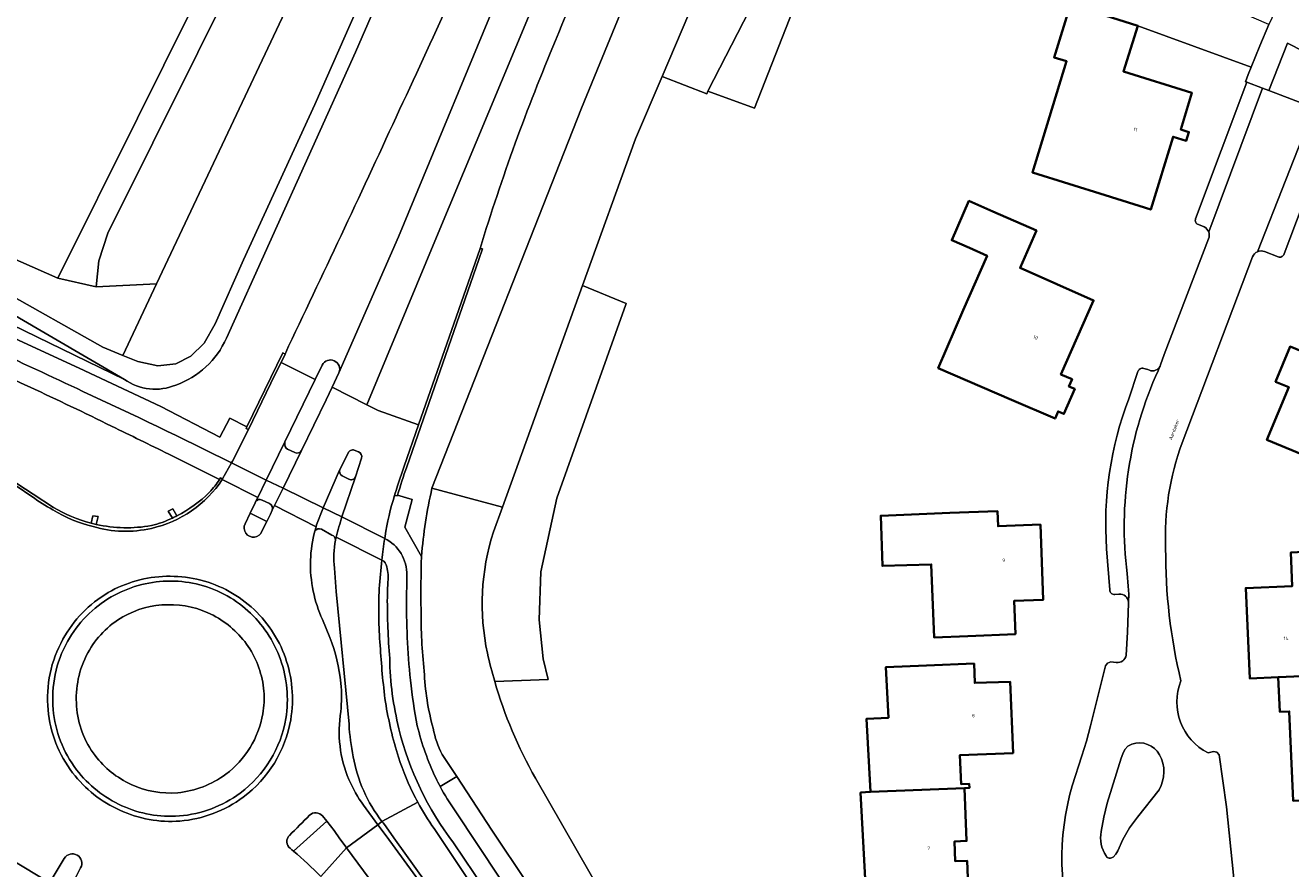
# Model space of a CAD drawing. Header units: metres. Extents: x 197700 to 204338, y 317132 to 325229.
# Tile 64 of 256: x 199107 to 199240, y 319549 to 319638. Entities that reach past the tile are written whole.
import ezdxf
from ezdxf.enums import TextEntityAlignment as Align

# ---------------------------------------------------------------- set-up
doc = ezdxf.new("R2010")
doc.units = ezdxf.units.M
for name, color, linetype, lineweight in [('B-WE-GR-BEPLANTING_CULTUUR_BODEMBEDEKKER-GV', 90, 'Continuous', 18), ('B-WE-GR-BEPLANTING_CULTUUR_BOSPLANTSOEN-GV', 90, 'Continuous', 18), ('B-WE-GR-BEPLANTING_CULTUUR_HEESTERS-GV', 90, 'Continuous', 18), ('B-WE-GR-BOUWLAND-GV', 80, 'Continuous', 13), ('B-WE-IE-TERREINAFSCHEIDING_KUNSTMATIG_HEKWERK-G', 20, 'IE-TERREINAFSCHEIDING-KUNSTMATIG', 18), ('B-WE-OG-BEBOUWING-GV', 7, 'Continuous', 35), ('B-WE-OG-BEBOUWING-T18', 10, 'Continuous', 18), ('B-WE-OG-TERREIN_CULTUURSCHEIDING-GV', 7, 'Continuous', 18), ('B-WE-OG-TERREIN_ERF-GV', 7, 'Continuous', 18), ('B-WE-OG-TOPOGRAFIE-T18', 10, 'Continuous', 18), ('B-WE-OG-WATER_GREPPEL-GV', 160, 'Continuous', 18), ('B-WE-VH-VERHARDING_ASFALT-GV', 252, 'Continuous', 18), ('B-WE-VH-VERHARDING_BETON-GV', 252, 'Continuous', 18), ('B-WE-VH-VERHARDING_BETONSTRAATSTEEN-GV', 252, 'Continuous', 18), ('B-WE-VH-VERHARDING_STRAATBAKSTEEN-GV', 252, 'Continuous', 18), ('B-WE-VH-VERHARDING_TEGEL-GV', 252, 'Continuous', 18)]:
    doc.layers.add(name, color=color, linetype=linetype, lineweight=lineweight)
doc.styles.add('NLCS-ISO-M200-T18', font='NLCS-ISO.ttf', dxfattribs={"height": 0.36})
doc.linetypes.add('IE-TERREINAFSCHEIDING-KUNSTMATIG', pattern='A,4,[82,NLCS.SHX,S=0.75,R=90,X=0,Y=0],4,-2', length=10)

msp = doc.modelspace()

# ---------------------------------------------------------------- linework, layer by layer
at = {"layer": 'B-WE-GR-BEPLANTING_CULTUUR_BODEMBEDEKKER-GV'}
msp.add_lwpolyline([(199260.819, 319623.771), (199254.749, 319627.835), (199252.976, 319628.928), (199251.173, 319629.968), (199239.532, 319635.907), (199237.548, 319630.945), (199242.318, 319629.149), (199244.189, 319628.444), (199244.433, 319628.192), (199244.453, 319627.842), (199244.233, 319627.258), (199248.803, 319624.844), (199249.133, 319625.397), (199273.125, 319613.857), (199275.12, 319613.091), (199281.408, 319610.678), (199298.992, 319603.782)], dxfattribs=at)
at = {"layer": 'B-WE-GR-BEPLANTING_CULTUUR_BOSPLANTSOEN-GV'}
for points in [[(199179.562, 319645.851), (199173.859, 319632.433), (199178.572, 319630.601), (199178.674, 319630.865), (199187.427, 319647.918), (199189.316, 319652.815), (199197.338, 319673.613), (199203.614, 319691.384), (199205.668, 319697.839), (199207.924, 319705.937), (199209.173, 319710.65), (199210.191, 319714.492), (199205.059, 319719.724)], [(199156.294, 319568.942), (199161.926, 319569.151), (199161.39, 319571.296), (199160.969, 319575.403), (199161.128, 319580.444), (199162.83, 319588.163), (199170.06, 319608.487), (199170.102, 319608.597), (199165.513, 319610.489), (199157.104, 319587.209)], [(199157.104, 319587.209), (199156.158, 319584.625)]]:
    msp.add_lwpolyline(points, dxfattribs=at)
msp.add_lwpolyline([(199189.316, 319652.815), (199187.427, 319647.918), (199178.674, 319630.865), (199183.557, 319629.099), (199192.317, 319651.408)], close=True, dxfattribs=at)
for points in [[(199156.158, 319584.625, 0.1321327), (199155.541, 319571.888)], [(199155.541, 319571.888, 0.0158042), (199156.294, 319568.942)]]:
    msp.add_lwpolyline(points, format="xyb", dxfattribs=at)
at = {"layer": 'B-WE-GR-BEPLANTING_CULTUUR_HEESTERS-GV'}
msp.add_lwpolyline([(199223.802, 319637.722), (199235.699, 319633.394), (199236.61, 319635.635), (199237.561, 319637.861), (199220.882, 319645.123), (199219.015, 319639.241), (199219.036, 319639.234)], close=True, dxfattribs=at)
for points in [[(199223.176, 319562.349), (199222.746, 319562.159), (199222.438, 319561.804), (199222.226, 319561.35), (199222.069, 319560.876), (199220.585, 319556.162), (199220.226, 319554.684), (199219.977, 319553.185)], [(199221.217, 319550.504), (199221.494, 319550.798), (199221.695, 319551.149), (199222.245, 319552.359), (199222.927, 319553.572), (199223.764, 319554.687), (199226.035, 319557.569)]]:
    msp.add_lwpolyline(points, dxfattribs=at)
for points in [[(199226.091, 319561.246, 0.3653536), (199223.176, 319562.349)], [(199226.035, 319557.569, 0.263803), (199226.091, 319561.246)], [(199219.977, 319553.185, 0.2021625), (199220.468, 319550.626)], [(199220.468, 319550.626, 0.4460546), (199221.217, 319550.504)]]:
    msp.add_lwpolyline(points, format="xyb", dxfattribs=at)
at = {"layer": 'B-WE-GR-BOUWLAND-GV'}
msp.add_lwpolyline([(199101.451, 319615.214), (199110.447, 319611.245), (199118.782, 319628.046), (199127.116, 319644.847), (199128.505, 319644.648), (199129.857, 319644.455), (199129.894, 319644.45), (199145.174, 319675.737), (199160.454, 319707.024), (199167.994, 319725.942)], dxfattribs=at)
at = {"layer": 'B-WE-IE-TERREINAFSCHEIDING_KUNSTMATIG_HEKWERK-G'}
for points in [[(199192.317, 319651.408), (199183.557, 319629.099), (199178.674, 319630.865)], [(199235.699, 319633.394), (199223.802, 319637.722)], [(199178.572, 319630.601), (199178.674, 319630.865)], [(199161.926, 319569.151), (199161.39, 319571.296), (199160.969, 319575.403), (199161.128, 319580.444), (199162.83, 319588.163), (199170.06, 319608.487), (199170.102, 319608.597)]]:
    msp.add_lwpolyline(points, dxfattribs=at)
at = {"layer": 'B-WE-OG-BEBOUWING-GV'}
for points in [[(199220.396, 319619.956), (199225.168, 319618.462), (199227.51, 319626.091), (199228.887, 319625.671), (199229.168, 319626.595), (199228.307, 319626.87), (199229.478, 319630.697), (199222.288, 319632.948), (199223.802, 319637.722), (199219.036, 319639.234), (199219.015, 319639.241), (199216.724, 319639.968), (199215.024, 319634.429), (199216.328, 319634.029), (199212.746, 319622.351)], [(199202.832, 319601.824), (199210.534, 319598.496), (199215.115, 319596.517), (199215.44, 319597.27), (199216.046, 319597.008), (199217.182, 319599.638), (199216.576, 319599.9), (199216.901, 319600.653), (199215.736, 319601.156), (199219.161, 319608.928), (199211.445, 319612.325), (199213.17, 319616.242), (199208.594, 319618.257), (199206.077, 319619.365), (199204.276, 319615.231), (199206.133, 319614.422), (199207.99, 319613.604), (199205.485, 319607.914)], [(199251.793, 319601.712), (199247.745, 319603.382), (199246.833, 319601.173), (199239.789, 319604.078), (199238.269, 319600.393), (199239.646, 319599.825), (199237.365, 319594.281), (199241.988, 319592.374), (199247.547, 319590.081), (199252.293, 319601.506)], [(199205.963, 319573.702), (199210.959, 319573.9), (199210.821, 319577.387), (199213.888, 319577.509), (199213.576, 319585.393), (199209.139, 319585.217), (199209.076, 319586.816), (199204.08, 319586.618), (199196.822, 319586.33), (199196.989, 319581.056), (199202.125, 319581.218), (199202.428, 319573.562)], [(199244.857, 319582.697), (199239.861, 319582.463), (199240.025, 319578.949), (199235.134, 319578.731), (199235.554, 319569.249), (199238.53, 319569.38), (199245.987, 319569.712), (199245.522, 319578.515), (199247.337, 319578.611), (199247.116, 319582.803)], [(199201.621, 319570.602), (199197.338, 319570.427), (199197.622, 319565.131), (199195.32, 319565.007), (199195.732, 319557.332), (199205.63, 319557.737), (199206.123, 319557.763), (199206.1, 319558.203), (199205.26, 319558.159), (199205.106, 319561.192), (199210.711, 319561.421), (199210.405, 319568.909), (199206.694, 319568.778), (199206.612, 319570.806)], [(199238.53, 319569.38), (199238.705, 319565.746), (199239.697, 319565.791), (199240.1, 319556.418), (199243.816, 319556.578), (199250.483, 319556.883), (199249.795, 319569.913), (199245.987, 319569.712)], [(199195.732, 319557.332), (199194.712, 319557.278), (199195.406, 319544.362), (199195.972, 319544.386), (199199.358, 319544.513), (199206.105, 319544.715), (199205.908, 319550.105), (199204.648, 319550.059), (199204.572, 319552.149), (199205.832, 319552.195), (199205.63, 319557.737)]]:
    msp.add_lwpolyline(points, close=True, dxfattribs=at)
at = {"layer": 'B-WE-OG-TERREIN_CULTUURSCHEIDING-GV'}
for points in [[(199192.361, 319748.761), (199191.789, 319748.214), (199186.899, 319743.537), (199186.786, 319743.153), (199175.021, 319707.31), (199161.761, 319681.136), (199141.671, 319634.98), (199128.131, 319604.945)], [(199159.451, 319692.533), (199120.803, 319610.649), (199117.265, 319603.153), (199118.846, 319602.498), (199120.942, 319602.062), (199122.815, 319602.275), (199124.408, 319603.073), (199125.78, 319604.442), (199126.954, 319606.449), (199129.919, 319613.17), (199137.432, 319629.478), (199151.072, 319660.39), (199155.203, 319670.008), (199157.494, 319675.038), (199160.816, 319681.868), (199167.842, 319695.349), (199173.477, 319706.762), (199174.73, 319709.718), (199175.981, 319713.506), (199180.666, 319727.502), (199183.362, 319739.932), (199183.454, 319740.243)], [(199175.543, 319733.45), (199168.505, 319727.696), (199167.994, 319725.942), (199160.454, 319707.024), (199145.174, 319675.737), (199129.894, 319644.45), (199129.857, 319644.455), (199115.676, 319615.993), (199114.735, 319613.081), (199114.446, 319610.341), (199120.803, 319610.649)], [(199120.803, 319610.649), (199159.451, 319692.533)], [(199149.712, 319589.207), (199165.397, 319629.108), (199176.587, 319656.324), (199184.683, 319678.911)], [(199184.683, 319678.911), (199176.587, 319656.324), (199165.397, 319629.108), (199149.712, 319589.207), (199157.104, 319587.209), (199165.513, 319610.489), (199171.066, 319625.862), (199173.859, 319632.433), (199179.562, 319645.851)], [(199117.426, 319600.628), (199093.758, 319612.122), (199059.326, 319629.12), (199057.402, 319627.122), (199058.246, 319626.798), (199064.051, 319624.244), (199112.689, 319601.82), (199121.233, 319597.79), (199127.446, 319594.56), (199128.503, 319596.559), (199130.291, 319595.665), (199134.059, 319603.421), (199134.29, 319603.297), (199134.662, 319604.105)], [(199154.76, 319614.378), (199155.024, 319614.319), (199154.647, 319613.215), (199147.056, 319591.45)], [(199127.418, 319590.136), (199122.074, 319592.792)], [(199105.175, 319590.043), (199105.337, 319590.243), (199107.839, 319588.583), (199109.964, 319587.202)], [(199156.158, 319584.625), (199157.104, 319587.209), (199149.712, 319589.207)], [(199146.102, 319588.468), (199147.643, 319588.038), (199146.857, 319585.14), (199148.618, 319582.047)], [(199113.92, 319585.545), (199114.106, 319586.307), (199114.662, 319586.256), (199114.466, 319585.412)], [(199122.47, 319586.084), (199122.017, 319586.804), (199122.513, 319587.045), (199122.936, 319586.32)], [(199150.783, 319561.276), (199152.316, 319558.945), (199156.005, 319553.333), (199163.469, 319542.132), (199163.988, 319541.219), (199164.319, 319541.41), (199169.862, 319531.713), (199176.722, 319519.663), (199183.073, 319508.542)], [(199203.844, 319449.575), (199204.525, 319447.13), (199207.029, 319446.265), (199209.302, 319446.196), (199210.414, 319446.444), (199208.062, 319452.575), (199206.76, 319456.859), (199204.725, 319464.486), (199202.31, 319475.764), (199199.416, 319485.92), (199196.375, 319493.918), (199192.437, 319502.751), (199188.05, 319512.359), (199186.909, 319514.859), (199178.475, 319527.403), (199170.557, 319541.405), (199160.566, 319558.783)]]:
    msp.add_lwpolyline(points, dxfattribs=at)
for points in [[(199146.311, 319628.945, 0.0067937), (199157.397, 319653.425)], [(199168.287, 319649.441, 0.0075006), (199162.672, 319636.192)], [(199162.672, 319636.192, 0.0107135), (199158.444, 319625.412)], [(199134.662, 319604.105, 0.003358), (199146.311, 319628.945)], [(199158.444, 319625.412, 0.0114174), (199154.76, 319614.378)], [(199128.131, 319604.945, -0.2028683), (199122.824, 319600.033)], [(199116.083, 319595.719, 0.0141026), (199098.855, 319603.655)], [(199122.824, 319600.033, -0.2558714), (199117.426, 319600.628)], [(199122.074, 319592.792, 0.0015419), (199116.083, 319595.719)], [(199147.056, 319591.45, 0.0149669), (199146.102, 319588.468)], [(199126.355, 319588.785, 0.0402221), (199127.418, 319590.136)], [(199122.936, 319586.32, 0.0765602), (199126.355, 319588.785)], [(199149.712, 319589.207, 0.0369479), (199148.618, 319582.047)], [(199148.618, 319582.047, -0.0369479), (199149.712, 319589.207)], [(199109.964, 319587.202, 0.0692277), (199113.92, 319585.545)], [(199120.257, 319585.293, 0.0519506), (199122.47, 319586.084)], [(199114.466, 319585.412, 0.0989368), (199120.257, 319585.293)], [(199155.541, 319571.888, -0.1321327), (199156.158, 319584.625)], [(199148.618, 319582.047, 0.0139323), (199148.564, 319576.449)], [(199121.963, 319576.99, 0.1282421), (199117.261, 319575.711)], [(199126.74, 319575.879, 0.1244914), (199121.963, 319576.99)], [(199117.261, 319575.711, 0.1362613), (199113.581, 319571.942)], [(199130.416, 319572.603, 0.1257168), (199126.74, 319575.879)], [(199148.564, 319576.449, 0.0267759), (199148.892, 319570.023)], [(199113.581, 319571.942, 0.1447121), (199112.406, 319566.324)], [(199132.065, 319567.928, 0.1272142), (199130.416, 319572.603)], [(199156.294, 319568.942, -0.0158042), (199155.541, 319571.888)], [(199148.892, 319570.023, 0.0541631), (199149.829, 319564.019)], [(199160.566, 319558.783, -0.0579408), (199156.294, 319568.942)], [(199131.948, 319565.537, 0.0631456), (199132.065, 319567.928)], [(199112.406, 319566.324, 0.1453222), (199114.34, 319561.152)], [(199128.066, 319559.193, 0.1916708), (199131.948, 319565.537)], [(199149.829, 319564.019, 0.0704742), (199150.783, 319561.276)], [(199114.34, 319561.152, 0.1224829), (199118.133, 319558.135)], [(199118.133, 319558.135, 0.1311448), (199123.021, 319557.252)], [(199123.021, 319557.252, 0.1357418), (199128.066, 319559.193)]]:
    msp.add_lwpolyline(points, format="xyb", dxfattribs=at)
for points in [[(199114.446, 319610.341), (199114.735, 319613.081), (199115.676, 319615.993), (199129.857, 319644.455), (199128.505, 319644.648), (199127.116, 319644.847), (199118.782, 319628.046), (199110.447, 319611.245)], [(199120.803, 319610.649), (199114.446, 319610.341), (199110.447, 319611.245), (199101.451, 319615.214), (199085.188, 319623.751), (199068.925, 319632.288), (199064.075, 319634.051), (199062.75, 319632.675), (199063.01, 319632.522), (199068.589, 319629.77), (199082.872, 319621.946), (199094.971, 319615.158), (199104.473, 319610.02), (199115.155, 319604.026), (199117.265, 319603.153)], [(199063.01, 319632.522), (199062.75, 319632.675), (199059.326, 319629.12), (199093.758, 319612.122), (199117.426, 319600.628), (199102.002, 319609.597)]]:
    msp.add_lwpolyline(points, close=True, dxfattribs=at)
at = {"layer": 'B-WE-OG-TERREIN_ERF-GV'}
for points in [[(199192.317, 319651.408), (199183.557, 319629.099), (199178.674, 319630.865), (199178.572, 319630.601), (199173.859, 319632.433), (199171.066, 319625.862), (199165.513, 319610.489), (199170.102, 319608.597), (199170.06, 319608.487), (199162.83, 319588.163), (199161.128, 319580.444), (199160.969, 319575.403), (199161.39, 319571.296), (199161.926, 319569.151), (199156.294, 319568.942)], [(199229.874, 319617.474), (199235.26, 319631.808), (199235.104, 319631.868), (199235.399, 319632.631), (199235.699, 319633.394), (199223.802, 319637.722), (199222.288, 319632.948), (199229.478, 319630.697), (199228.307, 319626.87), (199229.168, 319626.595), (199228.887, 319625.671), (199227.51, 319626.091), (199225.168, 319618.462), (199220.396, 319619.956), (199212.746, 319622.351), (199216.328, 319634.029), (199215.024, 319634.429), (199216.724, 319639.968)], [(199274.239, 319610.796), (199275.12, 319613.091), (199273.125, 319613.857), (199249.133, 319625.397), (199248.803, 319624.844), (199244.233, 319627.258), (199239.162, 319613.813)], [(199230.781, 319616.634), (199230.163, 319616.871)], [(199226.067, 319601.903), (199226.136, 319602.023), (199226.186, 319602.154), (199226.581, 319603.238), (199231.238, 319615.393)], [(199238.549, 319613.492), (199237.118, 319614.043)], [(199235.856, 319613.496), (199228.451, 319593.978)], [(199222.854, 319598.586), (199223.81, 319601.445)], [(199224.426, 319601.772), (199224.864, 319601.669)], [(199220.861, 319578.549), (199220.527, 319582.858)], [(199221.829, 319578.103), (199221.379, 319578.062)], [(199240.1, 319556.418), (199239.697, 319565.791), (199238.705, 319565.746), (199238.53, 319569.38), (199235.554, 319569.249), (199235.134, 319578.731), (199240.025, 319578.949)], [(199222.598, 319571.678), (199222.725, 319574.12), (199222.839, 319577.14), (199222.839, 319577.201), (199222.836, 319577.262)], [(199195.406, 319544.362), (199194.712, 319557.278), (199195.732, 319557.332), (199195.32, 319565.007), (199197.622, 319565.131), (199197.338, 319570.427), (199201.621, 319570.602), (199206.612, 319570.806), (199206.694, 319568.778), (199210.405, 319568.909), (199210.711, 319561.421), (199205.106, 319561.192), (199205.26, 319558.159), (199206.1, 319558.203), (199206.123, 319557.763), (199205.63, 319557.737), (199205.832, 319552.195), (199204.572, 319552.149), (199204.648, 319550.059), (199205.908, 319550.105), (199206.105, 319544.715)], [(199216.927, 319557.975), (199217.945, 319561.111), (199218.41, 319562.683), (199218.839, 319564.266), (199220.427, 319570.56), (199220.616, 319570.868), (199220.959, 319570.984), (199221.546, 319570.92)], [(199231.184, 319561.437), (199231.737, 319561.576), (199232.104, 319561.51), (199232.332, 319561.216), (199233.12, 319555.781), (199233.861, 319548.598), (199234.273, 319541.39), (199234.6, 319532.496)], [(199160.566, 319558.783), (199170.557, 319541.405), (199178.475, 319527.403), (199186.909, 319514.859), (199188.05, 319512.359), (199194.255, 319512.722), (199195.077, 319511.245), (199204.292, 319490.112), (199212.631, 319462.553), (199217.184, 319447.508), (199231.284, 319452.525), (199235.578, 319454.053), (199248.193, 319458.542)]]:
    msp.add_lwpolyline(points, dxfattribs=at)
for points in [[(199210.534, 319598.496), (199202.832, 319601.824), (199205.485, 319607.914), (199207.99, 319613.604), (199206.133, 319614.422), (199204.276, 319615.231), (199206.077, 319619.365), (199208.594, 319618.257), (199213.17, 319616.242), (199211.445, 319612.325), (199219.161, 319608.928), (199215.736, 319601.156), (199216.901, 319600.653), (199216.576, 319599.9), (199217.182, 319599.638), (199216.046, 319597.008), (199215.44, 319597.27), (199215.115, 319596.517)], [(199241.988, 319592.374), (199237.365, 319594.281), (199239.646, 319599.825), (199238.269, 319600.393), (199239.789, 319604.078), (199246.833, 319601.173), (199247.745, 319603.382), (199251.793, 319601.712), (199252.293, 319601.506), (199247.547, 319590.081)], [(199204.08, 319586.618), (199209.076, 319586.816), (199209.139, 319585.217), (199213.576, 319585.393), (199213.888, 319577.509), (199210.821, 319577.387), (199210.959, 319573.9), (199205.963, 319573.702), (199202.428, 319573.562), (199202.125, 319581.218), (199196.989, 319581.056), (199196.822, 319586.33)]]:
    msp.add_lwpolyline(points, close=True, dxfattribs=at)
for points in [[(199230.163, 319616.871, -0.4340731), (199229.874, 319617.474)], [(199231.252, 319616.102, 0.1887727), (199230.781, 319616.634)], [(199231.238, 319615.393, 0.1889019), (199231.252, 319616.102)], [(199236.373, 319614.032, 0.2005121), (199235.856, 319613.496)], [(199237.118, 319614.043, 0.2001031), (199236.373, 319614.032)], [(199239.162, 319613.813, -0.4544023), (199238.549, 319613.492)], [(199223.81, 319601.445, -0.4336195), (199224.426, 319601.772)], [(199224.864, 319601.669, 0.4088685), (199226.067, 319601.903)], [(199220.527, 319582.858, -0.108403), (199222.854, 319598.586)], [(199228.451, 319593.978, 0.0990335), (199226.73, 319582.883)], [(199226.73, 319582.883, 0.0603689), (199228.33, 319568.999)], [(199221.379, 319578.062, -0.44879), (199220.861, 319578.549)], [(199222.836, 319577.262, 0.4123161), (199221.829, 319578.103)], [(199221.546, 319570.92, 0.3903469), (199222.598, 319571.678)], [(199156.294, 319568.942, 0.0579408), (199160.566, 319558.783)], [(199228.33, 319568.999, 0.3890352), (199231.184, 319561.437)], [(199217.369, 319541.508, -0.1580149), (199216.927, 319557.975)]]:
    msp.add_lwpolyline(points, format="xyb", dxfattribs=at)
at = {"layer": 'B-WE-OG-WATER_GREPPEL-GV'}
for points in [[(199128.131, 319604.945), (199141.671, 319634.98), (199161.761, 319681.136), (199175.021, 319707.31), (199186.786, 319743.153), (199186.899, 319743.537)], [(199180.666, 319727.502), (199175.981, 319713.506), (199174.73, 319709.718), (199173.477, 319706.762), (199167.842, 319695.349), (199160.816, 319681.868), (199157.494, 319675.038), (199155.203, 319670.008), (199151.072, 319660.39), (199137.432, 319629.478), (199129.919, 319613.17), (199126.954, 319606.449), (199125.78, 319604.442), (199124.408, 319603.073), (199122.815, 319602.275), (199120.942, 319602.062), (199118.846, 319602.498), (199117.265, 319603.153), (199115.155, 319604.026), (199104.473, 319610.02)], [(199102.002, 319609.597), (199117.426, 319600.628)]]:
    msp.add_lwpolyline(points, dxfattribs=at)
for points in [[(199122.824, 319600.033, 0.2028683), (199128.131, 319604.945)], [(199117.426, 319600.628, 0.2558714), (199122.824, 319600.033)]]:
    msp.add_lwpolyline(points, format="xyb", dxfattribs=at)
at = {"layer": 'B-WE-VH-VERHARDING_ASFALT-GV'}
for points in [[(199179.478, 319697.745), (199174.918, 319685.418), (199166.707, 319664.593), (199162.388, 319654.205), (199160.32, 319649.41), (199157.726, 319643.394), (199146.214, 319615.601), (199139.951, 319601.335), (199139.217, 319599.808), (199142.86, 319597.961), (199150.204, 319615.561), (199169.516, 319661.84), (199175.795, 319677.68), (199186.479, 319704.628)], [(199186.479, 319704.628), (199175.795, 319677.68), (199169.516, 319661.84), (199150.204, 319615.561), (199142.86, 319597.961), (199144.055, 319597.355), (199148.3, 319595.865), (199154.76, 319614.378)], [(199139.951, 319601.335), (199146.214, 319615.601), (199157.726, 319643.394), (199160.32, 319649.41), (199162.388, 319654.205), (199166.707, 319664.593), (199174.918, 319685.418), (199179.478, 319697.745)], [(199134.662, 319604.105), (199134.29, 319603.297), (199133.866, 319602.42), (199137.458, 319600.612), (199138.197, 319602.129)], [(199146.109, 319589.452), (199146.788, 319591.53), (199148.3, 319595.865), (199144.055, 319597.355), (199142.86, 319597.961), (199139.217, 319599.808), (199138.588, 319598.504), (199136.014, 319593.159), (199134.076, 319589.207), (199138.275, 319587.142), (199139.993, 319591.096), (199140.042, 319591.191), (199140.911, 319592.888)], [(199122.074, 319592.792), (199127.418, 319590.136), (199127.523, 319590.298), (199127.732, 319590.184)], [(199141.561, 319593.204), (199141.991, 319593.042)], [(199127.732, 319590.184), (199128.67, 319591.872)], [(199142.305, 319592.351), (199141.668, 319590.394), (199140.264, 319586.217), (199144.752, 319583.942), (199144.789, 319584.166)], [(199130.095, 319585.477), (199130.623, 319586.586), (199131.15, 319587.695), (199131.188, 319587.772), (199131.417, 319588.241), (199127.698, 319590.125)], [(199107.719, 319588.353), (199106.048, 319589.463), (199102.735, 319584.507), (199102.534, 319584.269), (199098.537, 319579.53)], [(199137.547, 319585.168), (199133.181, 319587.382), (199132.945, 319586.901), (199132.762, 319586.485), (199132.367, 319585.704), (199131.86, 319584.704)], [(199144.752, 319583.942), (199140.264, 319586.217)], [(199144.444, 319581.671), (199139.661, 319584.092), (199139.589, 319583.798), (199139.583, 319583.767)], [(199139.661, 319584.092), (199144.444, 319581.671)], [(199139.468, 319580.834), (199139.644, 319578.384), (199141.011, 319564.438)], [(199139.002, 319573.557), (199138.218, 319575.44)], [(199138.221, 319554.817), (199138.67, 319554.261), (199139.457, 319553.286), (199140.035, 319552.417), (199140.614, 319551.665), (199140.746, 319551.485), (199144.028, 319553.903), (199142.529, 319555.934)], [(199148.213, 319556.273), (199144.46, 319554.244), (199144.587, 319554.082), (199144.714, 319553.924), (199145.884, 319552.289), (199149.99, 319546.576), (199149.621, 319546.27), (199144.887, 319552.738), (199144.028, 319553.903), (199140.746, 319551.485), (199147.763, 319541.973)], [(199144.46, 319554.244), (199148.213, 319556.273), (199148.091, 319556.501), (199147.969, 319556.734)], [(199161.815, 319535.699), (199149.932, 319553.484)], [(199105.482, 319550.271), (199109.587, 319547.808), (199109.853, 319548.249), (199111.11, 319550.37)], [(199135.18, 319551.129), (199135.004, 319551.28), (199134.832, 319551.426)], [(199112.83, 319549.357), (199112.366, 319548.459), (199111.854, 319547.6), (199111.57, 319547.131), (199111.371, 319546.803), (199115.037, 319544.693), (199115.315, 319545.095)]]:
    msp.add_lwpolyline(points, dxfattribs=at)
for points in [[(199157.397, 319653.425, -0.0067937), (199146.311, 319628.945)], [(199162.672, 319636.192, -0.0075006), (199168.287, 319649.441)], [(199158.444, 319625.412, -0.0107135), (199162.672, 319636.192)], [(199146.311, 319628.945, -0.003358), (199134.662, 319604.105)], [(199154.76, 319614.378, -0.0114174), (199158.444, 319625.412)], [(199098.855, 319603.655, -0.0141026), (199116.083, 319595.719)], [(199113.075, 319599.376, 0.0020705), (199103.1, 319604.01)], [(199138.197, 319602.129, -0.972148), (199139.951, 319601.335)], [(199128.67, 319591.872, 0.0075721), (199113.075, 319599.376)], [(199116.083, 319595.719, -0.0015419), (199122.074, 319592.792)], [(199140.911, 319592.888, -0.4282845), (199141.561, 319593.204)], [(199141.991, 319593.042, -0.39462), (199142.305, 319592.351)], [(199127.698, 319590.125, -0.1918035), (199120.278, 319584.999)], [(199145.783, 319588.461, -0.0093813), (199146.109, 319589.452)], [(199109.901, 319586.948, -0.0325979), (199107.719, 319588.353)], [(199144.789, 319584.166, -0.0369114), (199145.783, 319588.461)], [(199114.148, 319585.186, -0.0777093), (199109.901, 319586.948)], [(199140.264, 319586.217, 0.0148605), (199139.661, 319584.092)], [(199120.278, 319584.999, -0.128385), (199114.148, 319585.186)], [(199131.86, 319584.704, -1.0506968), (199130.095, 319585.477)], [(199136.961, 319581.665, -0.0549772), (199137.417, 319584.707)], [(199137.417, 319584.707, -0.0097377), (199137.547, 319585.168)], [(199139.583, 319583.767, 0.0698273), (199139.468, 319580.834)], [(199144.444, 319581.671, -0.0129129), (199144.752, 319583.942)], [(199137.251, 319578.405, -0.0613553), (199136.961, 319581.665)], [(199144.178, 319578.677, -0.0131966), (199144.444, 319581.671)], [(199115.726, 319578.256, -0.1273202), (199121.835, 319579.966)], [(199121.835, 319579.966, -0.1242983), (199128.072, 319578.567)], [(199110.966, 319573.357, -0.1342794), (199115.726, 319578.256)], [(199128.072, 319578.567, -0.126788), (199132.865, 319574.322)], [(199138.218, 319575.44, -0.0551576), (199137.251, 319578.405)], [(199144.278, 319572.711, -0.0352008), (199144.178, 319578.677)], [(199132.865, 319574.322, -0.127454), (199135.017, 319568.25)], [(199109.408, 319565.94, -0.1512555), (199110.966, 319573.357)], [(199140.148, 319568.751, 0.0649941), (199139.002, 319573.557)], [(199144.828, 319566.77, -0.0191956), (199144.278, 319572.711)], [(199140.141, 319565.767, 0.0459113), (199140.148, 319568.751)], [(199135.017, 319568.25, -0.0636207), (199134.879, 319564.915)], [(199146.188, 319560.984, -0.0346043), (199144.828, 319566.77)], [(199111.992, 319559.341, -0.1406078), (199109.408, 319565.94)], [(199134.879, 319564.915, -0.1921481), (199129.895, 319556.792)], [(199140.994, 319558.647, -0.1434932), (199140.141, 319565.767)], [(199141.011, 319564.438, 0.0402408), (199141.444, 319561.038)], [(199141.444, 319561.038, 0.1205572), (199144.46, 319554.244)], [(199147.969, 319556.734, -0.0365583), (199146.188, 319560.984)], [(199116.952, 319555.413, -0.1230741), (199111.992, 319559.341)], [(199142.529, 319555.934, -0.0587708), (199140.994, 319558.647)], [(199129.895, 319556.792, -0.1407975), (199123.259, 319554.284)], [(199149.932, 319553.484, -0.0283749), (199148.213, 319556.273)], [(199123.259, 319554.284, -0.1282752), (199116.952, 319555.413)], [(199134.744, 319552.781, 0.0082602), (199136.859, 319554.905)], [(199136.859, 319554.905, -0.4226663), (199138.221, 319554.817)], [(199134.832, 319551.426, -0.4651431), (199134.744, 319552.781)], [(199111.11, 319550.37, -0.9749312), (199112.83, 319549.357)], [(199138.061, 319548.466, 0.0180805), (199135.18, 319551.129)]]:
    msp.add_lwpolyline(points, format="xyb", dxfattribs=at)
for points in [[(199134.272, 319594.078), (199137.458, 319600.612), (199133.866, 319602.42), (199133.268, 319601.188), (199130.447, 319595.363), (199128.762, 319592.037), (199128.67, 319591.872), (199132.302, 319590.05)], [(199131.417, 319588.241), (199132.302, 319590.05), (199128.67, 319591.872), (199127.732, 319590.184), (199127.698, 319590.125)], [(199134.076, 319589.207), (199133.181, 319587.382), (199137.547, 319585.168), (199137.607, 319585.363), (199138.24, 319587.062), (199138.275, 319587.142)], [(199108.55, 319546.092), (199109.587, 319547.808), (199105.482, 319550.271), (199105.467, 319550.223), (199104.999, 319549.182), (199104.639, 319548.391)]]:
    msp.add_lwpolyline(points, close=True, dxfattribs=at)
at = {"layer": 'B-WE-VH-VERHARDING_BETON-GV'}
for points in [[(199138.197, 319602.129), (199137.458, 319600.612), (199134.272, 319594.078)], [(199136.014, 319593.159), (199138.588, 319598.504), (199139.217, 319599.808), (199139.951, 319601.335)], [(199134.272, 319594.078), (199134.25, 319593.94)], [(199134.543, 319593.314), (199135.307, 319592.963)], [(199140.911, 319592.888), (199140.042, 319591.191)], [(199141.991, 319593.042), (199141.561, 319593.204)], [(199141.668, 319590.394), (199142.305, 319592.351)], [(199140.275, 319590.519), (199140.985, 319590.158)], [(199131.188, 319587.772), (199131.15, 319587.695), (199130.623, 319586.586)], [(199132.669, 319587.6), (199131.88, 319587.967)], [(199130.623, 319586.586), (199132.367, 319585.704), (199132.762, 319586.485), (199132.945, 319586.901)], [(199139.21, 319584.301), (199138.103, 319584.902)], [(199141.011, 319564.438), (199139.644, 319578.384), (199139.468, 319580.834)], [(199138.218, 319575.44), (199139.002, 319573.557)], [(199142.529, 319555.934), (199144.028, 319553.903), (199144.46, 319554.244)], [(199138.061, 319548.466), (199140.746, 319551.485), (199140.614, 319551.665), (199140.035, 319552.417), (199139.457, 319553.286), (199138.67, 319554.261), (199135.18, 319551.129)], [(199147.763, 319541.973), (199140.746, 319551.485), (199138.061, 319548.466)]]:
    msp.add_lwpolyline(points, dxfattribs=at)
for points in [[(199139.951, 319601.335, 0.972148), (199138.197, 319602.129)], [(199134.25, 319593.94, 0.3040931), (199134.543, 319593.314)], [(199135.307, 319592.963, 0.3917387), (199136.014, 319593.159)], [(199141.561, 319593.204, 0.4282845), (199140.911, 319592.888)], [(199142.305, 319592.351, 0.39462), (199141.991, 319593.042)], [(199140.042, 319591.191, 0.391743), (199140.275, 319590.519)], [(199140.985, 319590.158, 0.4730488), (199141.668, 319590.394)], [(199131.88, 319587.967, 0.4113431), (199131.188, 319587.772)], [(199132.945, 319586.901, 0.3992958), (199132.669, 319587.6)], [(199137.417, 319584.707, 0.0549772), (199136.961, 319581.665)], [(199138.103, 319584.902, 0.4008093), (199137.417, 319584.707)], [(199139.583, 319583.767, 0.3197251), (199139.21, 319584.301)], [(199139.468, 319580.834, -0.0698273), (199139.583, 319583.767)], [(199136.961, 319581.665, 0.0613553), (199137.251, 319578.405)], [(199121.835, 319579.966, 0.1273202), (199115.726, 319578.256)], [(199121.892, 319579.466, 0.124491), (199116.05, 319577.803)], [(199116.05, 319577.803, -0.124491), (199121.892, 319579.466)], [(199128.072, 319578.567, 0.1242983), (199121.835, 319579.966)], [(199127.871, 319578.104, 0.126471), (199121.892, 319579.466)], [(199121.892, 319579.466, -0.126471), (199127.871, 319578.104)], [(199115.726, 319578.256, 0.1342794), (199110.966, 319573.357)], [(199132.399, 319574.02, 0.1277245), (199127.871, 319578.104)], [(199127.871, 319578.104, -0.1277245), (199132.399, 319574.02)], [(199132.865, 319574.322, 0.126788), (199128.072, 319578.567)], [(199137.251, 319578.405, 0.0551576), (199138.218, 319575.44)], [(199116.05, 319577.803, 0.1358795), (199111.443, 319573.115)], [(199111.443, 319573.115, -0.1358795), (199116.05, 319577.803)], [(199117.261, 319575.711, -0.1282421), (199121.963, 319576.99)], [(199121.963, 319576.99, -0.1244914), (199126.74, 319575.879)], [(199113.581, 319571.942, -0.1362613), (199117.261, 319575.711)], [(199126.74, 319575.879, -0.1257168), (199130.416, 319572.603)], [(199135.017, 319568.25, 0.127454), (199132.865, 319574.322)], [(199110.966, 319573.357, 0.1512555), (199109.408, 319565.94)], [(199111.443, 319573.115, 0.1508438), (199109.945, 319565.995)], [(199109.945, 319565.995, -0.1508438), (199111.443, 319573.115)], [(199134.481, 319568.205, 0.1244935), (199132.399, 319574.02)], [(199132.399, 319574.02, -0.1244935), (199134.481, 319568.205)], [(199139.002, 319573.557, -0.0649941), (199140.148, 319568.751)], [(199112.406, 319566.324, -0.1447121), (199113.581, 319571.942)], [(199130.416, 319572.603, -0.1272142), (199132.065, 319567.928)], [(199140.148, 319568.751, -0.0459113), (199140.141, 319565.767)], [(199132.065, 319567.928, -0.0631456), (199131.948, 319565.537)], [(199134.384, 319565.054, 0.0600317), (199134.481, 319568.205)], [(199134.481, 319568.205, -0.0600317), (199134.384, 319565.054)], [(199134.879, 319564.915, 0.0636207), (199135.017, 319568.25)], [(199114.34, 319561.152, -0.1453222), (199112.406, 319566.324)], [(199109.408, 319565.94, 0.1406078), (199111.992, 319559.341)], [(199109.945, 319565.995, 0.1405017), (199112.403, 319559.673)], [(199112.403, 319559.673, -0.1405017), (199109.945, 319565.995)], [(199131.948, 319565.537, -0.1916708), (199128.066, 319559.193)], [(199129.584, 319557.224, 0.192238), (199134.384, 319565.054)], [(199134.384, 319565.054, -0.192238), (199129.584, 319557.224)], [(199129.895, 319556.792, 0.1921481), (199134.879, 319564.915)], [(199140.141, 319565.767, 0.1434932), (199140.994, 319558.647)], [(199141.444, 319561.038, -0.0402408), (199141.011, 319564.438)], [(199118.133, 319558.135, -0.1224829), (199114.34, 319561.152)], [(199144.46, 319554.244, -0.1205572), (199141.444, 319561.038)], [(199112.403, 319559.673, 0.124), (199117.171, 319555.891)], [(199117.171, 319555.891, -0.124), (199112.403, 319559.673)], [(199111.992, 319559.341, 0.1230741), (199116.952, 319555.413)], [(199123.021, 319557.252, -0.1311448), (199118.133, 319558.135)], [(199128.066, 319559.193, -0.1357418), (199123.021, 319557.252)], [(199140.994, 319558.647, 0.0587708), (199142.529, 319555.934)], [(199123.192, 319554.819, 0.1418311), (199129.584, 319557.224)], [(199129.584, 319557.224, -0.1418311), (199123.192, 319554.819)], [(199123.259, 319554.284, 0.1407975), (199129.895, 319556.792)], [(199117.171, 319555.891, 0.1272391), (199123.192, 319554.819)], [(199123.192, 319554.819, -0.1272391), (199117.171, 319555.891)], [(199116.952, 319555.413, 0.1282752), (199123.259, 319554.284)], [(199135.18, 319551.129, -0.0180805), (199138.061, 319548.466)]]:
    msp.add_lwpolyline(points, format="xyb", dxfattribs=at)
msp.add_lwpolyline([(199144.028, 319553.903), (199144.887, 319552.738), (199149.621, 319546.27), (199149.99, 319546.576), (199145.884, 319552.289), (199144.714, 319553.924), (199144.587, 319554.082), (199144.46, 319554.244)], close=True, dxfattribs=at)
at = {"layer": 'B-WE-VH-VERHARDING_BETONSTRAATSTEEN-GV'}
for points in [[(199236.373, 319614.032), (199242.318, 319629.149), (199237.548, 319630.945), (199236.885, 319631.195), (199231.252, 319616.102)], [(199128.67, 319591.872), (199128.762, 319592.037), (199130.447, 319595.363), (199130.198, 319595.474), (199130.253, 319595.588), (199130.291, 319595.665), (199128.503, 319596.559), (199127.446, 319594.56), (199121.233, 319597.79), (199112.689, 319601.82), (199064.051, 319624.244), (199058.246, 319626.798), (199057.402, 319627.122), (199056.295, 319625.973), (199055.809, 319625.476)], [(199231.238, 319615.393), (199226.581, 319603.238), (199226.186, 319602.154), (199226.136, 319602.023), (199226.067, 319601.903), (199225.93, 319601.546)], [(199154.76, 319614.378), (199148.3, 319595.865), (199146.788, 319591.53), (199146.109, 319589.452)], [(199147.056, 319591.45), (199154.647, 319613.215), (199155.024, 319614.319), (199154.76, 319614.378)], [(199228.451, 319593.978), (199235.856, 319613.496)], [(199109.964, 319587.202), (199107.839, 319588.583), (199105.337, 319590.243), (199105.175, 319590.043), (199106.048, 319589.463), (199107.719, 319588.353)], [(199127.698, 319590.125), (199127.732, 319590.184), (199127.523, 319590.298), (199127.418, 319590.136)], [(199148.618, 319582.047), (199146.857, 319585.14), (199147.643, 319588.038), (199146.102, 319588.468), (199146.082, 319588.398), (199145.783, 319588.461)], [(199145.783, 319588.461), (199146.082, 319588.398), (199146.102, 319588.468)], [(199122.936, 319586.32), (199122.513, 319587.045), (199122.017, 319586.804), (199122.47, 319586.084)], [(199131.86, 319584.704), (199132.367, 319585.704), (199130.623, 319586.586), (199130.095, 319585.477)], [(199114.466, 319585.412), (199113.92, 319585.545)], [(199144.789, 319584.166), (199144.752, 319583.942)], [(199147.068, 319580.076), (199147.079, 319579.042), (199147.051, 319578.046)], [(199222.689, 319580.261), (199222.808, 319578.943), (199222.856, 319578.103), (199222.836, 319577.262), (199222.839, 319577.201), (199222.839, 319577.14), (199222.725, 319574.12), (199222.598, 319571.678)], [(199221.546, 319570.92), (199220.959, 319570.984), (199220.616, 319570.868), (199220.427, 319570.56), (199218.839, 319564.266), (199218.41, 319562.683), (199217.945, 319561.111), (199216.927, 319557.975)], [(199219.977, 319553.185), (199220.226, 319554.684), (199220.585, 319556.162), (199222.069, 319560.876), (199222.226, 319561.35), (199222.438, 319561.804), (199222.746, 319562.159), (199223.176, 319562.349)], [(199150.571, 319557.896), (199152.316, 319558.945), (199150.783, 319561.276)], [(199234.6, 319532.496), (199234.273, 319541.39), (199233.861, 319548.598), (199233.12, 319555.781), (199232.332, 319561.216), (199232.104, 319561.51), (199231.737, 319561.576), (199231.184, 319561.437)], [(199226.035, 319557.569), (199223.764, 319554.687), (199222.927, 319553.572), (199222.245, 319552.359), (199221.695, 319551.149), (199221.494, 319550.798), (199221.217, 319550.504)], [(199147.969, 319556.734), (199148.091, 319556.501), (199148.213, 319556.273)], [(199135.18, 319551.129), (199138.67, 319554.261), (199138.221, 319554.817)], [(199149.932, 319553.484), (199161.815, 319535.699)], [(199160.195, 319539.694), (199159.547, 319540.721), (199151.977, 319551.991)], [(199111.11, 319550.37), (199109.853, 319548.249)], [(199134.832, 319551.426), (199135.004, 319551.28), (199135.18, 319551.129)], [(199111.57, 319547.131), (199111.854, 319547.6), (199112.366, 319548.459), (199112.83, 319549.357)]]:
    msp.add_lwpolyline(points, dxfattribs=at)
for points in [[(199231.252, 319616.102, -0.1889019), (199231.238, 319615.393)], [(199235.856, 319613.496, -0.2005121), (199236.373, 319614.032)], [(199103.1, 319604.01, -0.0020705), (199113.075, 319599.376)], [(199225.93, 319601.546, 0.1390072), (199222.689, 319580.261)], [(199113.075, 319599.376, -0.0075721), (199128.67, 319591.872)], [(199226.73, 319582.883, -0.0990335), (199228.451, 319593.978)], [(199146.102, 319588.468, -0.0149669), (199147.056, 319591.45)], [(199120.278, 319584.999, 0.1918035), (199127.698, 319590.125)], [(199127.418, 319590.136, -0.0402221), (199126.355, 319588.785)], [(199126.355, 319588.785, -0.0765602), (199122.936, 319586.32)], [(199146.109, 319589.452, 0.0093813), (199145.783, 319588.461)], [(199107.719, 319588.353, 0.0325979), (199109.901, 319586.948)], [(199145.783, 319588.461, 0.0369114), (199144.789, 319584.166)], [(199109.901, 319586.948, 0.0777093), (199114.148, 319585.186)], [(199113.92, 319585.545, -0.0692277), (199109.964, 319587.202)], [(199122.47, 319586.084, -0.0519506), (199120.257, 319585.293)], [(199122.47, 319586.084, 0.0136637), (199122.936, 319586.32)], [(199122.936, 319586.32, -0.0136637), (199122.47, 319586.084)], [(199114.148, 319585.186, 0.128385), (199120.278, 319584.999)], [(199120.257, 319585.293, -0.0989368), (199114.466, 319585.412)], [(199130.095, 319585.477, 1.0506968), (199131.86, 319584.704)], [(199144.752, 319583.942, -0.289368), (199147.068, 319580.076)], [(199148.564, 319576.449, -0.0139323), (199148.618, 319582.047)], [(199228.33, 319568.999, -0.0603689), (199226.73, 319582.883)], [(199144.444, 319581.671, 0.0131966), (199144.178, 319578.677)], [(199144.971, 319580.953, 0.2632361), (199144.444, 319581.671)], [(199145.087, 319579.383, 0.1019192), (199144.971, 319580.953)], [(199145.026, 319577.776, -0.0080544), (199145.087, 319579.383)], [(199144.178, 319578.677, 0.0352008), (199144.278, 319572.711)], [(199147.051, 319578.046, 0.0293571), (199147.443, 319569.057)], [(199145.272, 319571.351, -0.0214769), (199145.026, 319577.776)], [(199148.892, 319570.023, -0.0267759), (199148.564, 319576.449)], [(199144.278, 319572.711, 0.0191956), (199144.828, 319566.77)], [(199222.598, 319571.678, -0.3903469), (199221.546, 319570.92)], [(199146.247, 319563.946, -0.0565804), (199145.272, 319571.351)], [(199147.443, 319569.057, 0.0203284), (199148.172, 319564.284)], [(199149.829, 319564.019, -0.0541631), (199148.892, 319570.023)], [(199231.184, 319561.437, -0.3890352), (199228.33, 319568.999)], [(199144.828, 319566.77, 0.0346043), (199146.188, 319560.984)], [(199151.977, 319551.991, -0.1029279), (199146.247, 319563.946)], [(199148.172, 319564.284, 0.0513386), (199150.107, 319558.806)], [(199150.783, 319561.276, -0.0704742), (199149.829, 319564.019)], [(199223.176, 319562.349, -0.3653536), (199226.091, 319561.246)], [(199146.188, 319560.984, 0.0365583), (199147.969, 319556.734)], [(199226.091, 319561.246, -0.263803), (199226.035, 319557.569)], [(199150.107, 319558.806, 0.0096803), (199150.571, 319557.896)], [(199216.927, 319557.975, 0.1580149), (199217.369, 319541.508)], [(199148.213, 319556.273, 0.0283749), (199149.932, 319553.484)], [(199136.859, 319554.905, -0.0082602), (199134.744, 319552.781)], [(199138.221, 319554.817, 0.4226663), (199136.859, 319554.905)], [(199220.468, 319550.626, -0.2021625), (199219.977, 319553.185)], [(199134.744, 319552.781, 0.4651431), (199134.832, 319551.426)], [(199112.83, 319549.357, 0.9749312), (199111.11, 319550.37)], [(199221.217, 319550.504, -0.4460546), (199220.468, 319550.626)]]:
    msp.add_lwpolyline(points, format="xyb", dxfattribs=at)
for points in [[(199130.291, 319595.665), (199130.253, 319595.588), (199130.198, 319595.474), (199130.447, 319595.363), (199133.268, 319601.188), (199133.866, 319602.42), (199134.29, 319603.297), (199134.059, 319603.421)], [(199113.92, 319585.545), (199114.466, 319585.412), (199114.662, 319586.256), (199114.106, 319586.307)]]:
    msp.add_lwpolyline(points, close=True, dxfattribs=at)
at = {"layer": 'B-WE-VH-VERHARDING_STRAATBAKSTEEN-GV'}
for points in [[(199134.076, 319589.207), (199132.302, 319590.05), (199131.417, 319588.241), (199131.188, 319587.772)], [(199132.945, 319586.901), (199133.181, 319587.382), (199134.076, 319589.207)], [(199131.88, 319587.967), (199132.669, 319587.6)], [(199138.275, 319587.142), (199138.24, 319587.062), (199137.607, 319585.363), (199137.547, 319585.168)], [(199140.264, 319586.217), (199138.275, 319587.142)], [(199138.103, 319584.902), (199139.21, 319584.301)], [(199139.583, 319583.767), (199139.589, 319583.798), (199139.661, 319584.092)]]:
    msp.add_lwpolyline(points, dxfattribs=at)
for points in [[(199131.188, 319587.772, -0.4113431), (199131.88, 319587.967)], [(199132.669, 319587.6, -0.3992958), (199132.945, 319586.901)], [(199139.661, 319584.092, -0.0148605), (199140.264, 319586.217)], [(199137.547, 319585.168, 0.0097377), (199137.417, 319584.707)], [(199137.417, 319584.707, -0.4008093), (199138.103, 319584.902)], [(199139.21, 319584.301, -0.3197251), (199139.583, 319583.767)]]:
    msp.add_lwpolyline(points, format="xyb", dxfattribs=at)
at = {"layer": 'B-WE-VH-VERHARDING_TEGEL-GV'}
for points in [[(199242.288, 319647.183), (199242.113, 319647.296), (199240.077, 319643.295), (199238.875, 319640.734), (199238.17, 319639.232), (199237.863, 319638.547), (199237.561, 319637.861), (199236.61, 319635.635), (199235.699, 319633.394)], [(199235.699, 319633.394), (199235.399, 319632.631), (199235.104, 319631.868), (199235.26, 319631.808), (199236.885, 319631.195), (199237.548, 319630.945), (199239.532, 319635.907), (199251.173, 319629.968), (199252.976, 319628.928), (199254.749, 319627.835), (199260.819, 319623.771)], [(199231.252, 319616.102), (199236.885, 319631.195), (199235.26, 319631.808), (199229.874, 319617.474)], [(199239.162, 319613.813), (199244.233, 319627.258), (199244.453, 319627.842), (199244.433, 319628.192), (199244.189, 319628.444), (199242.318, 319629.149), (199236.373, 319614.032)], [(199230.163, 319616.871), (199230.781, 319616.634)], [(199237.118, 319614.043), (199238.549, 319613.492)], [(199223.81, 319601.445), (199222.854, 319598.586)], [(199224.864, 319601.669), (199224.426, 319601.772)], [(199225.93, 319601.546), (199226.067, 319601.903)], [(199134.25, 319593.94), (199134.272, 319594.078), (199132.302, 319590.05), (199134.076, 319589.207), (199136.014, 319593.159)], [(199135.307, 319592.963), (199134.543, 319593.314)], [(199140.042, 319591.191), (199139.993, 319591.096), (199138.275, 319587.142), (199140.264, 319586.217), (199141.668, 319590.394)], [(199140.985, 319590.158), (199140.275, 319590.519)], [(199220.527, 319582.858), (199220.861, 319578.549)], [(199147.051, 319578.046), (199147.079, 319579.042), (199147.068, 319580.076)], [(199222.836, 319577.262), (199222.856, 319578.103), (199222.808, 319578.943), (199222.689, 319580.261)], [(199221.379, 319578.062), (199221.829, 319578.103)], [(199180.11, 319512.914), (199163.988, 319541.219), (199163.469, 319542.132), (199156.005, 319553.333), (199152.316, 319558.945), (199150.571, 319557.896)], [(199152.13, 319555.353), (199161.538, 319541.233), (199162.128, 319540.361), (199164.315, 319536.486), (199181.923, 319505.62)], [(199181.923, 319505.62), (199164.315, 319536.486), (199162.128, 319540.361), (199161.538, 319541.233), (199152.13, 319555.353)], [(199151.977, 319551.991), (199159.547, 319540.721), (199160.195, 319539.694)]]:
    msp.add_lwpolyline(points, dxfattribs=at)
for points in [[(199229.874, 319617.474, 0.4340731), (199230.163, 319616.871)], [(199230.781, 319616.634, -0.1887727), (199231.252, 319616.102)], [(199236.373, 319614.032, -0.2001031), (199237.118, 319614.043)], [(199238.549, 319613.492, 0.4544023), (199239.162, 319613.813)], [(199222.689, 319580.261, -0.1390072), (199225.93, 319601.546)], [(199224.426, 319601.772, 0.4336195), (199223.81, 319601.445)], [(199226.067, 319601.903, -0.4088685), (199224.864, 319601.669)], [(199222.854, 319598.586, 0.108403), (199220.527, 319582.858)], [(199134.543, 319593.314, -0.3040931), (199134.25, 319593.94)], [(199136.014, 319593.159, -0.3917387), (199135.307, 319592.963)], [(199140.275, 319590.519, -0.391743), (199140.042, 319591.191)], [(199141.668, 319590.394, -0.4730488), (199140.985, 319590.158)], [(199144.752, 319583.942, 0.0129129), (199144.444, 319581.671)], [(199147.068, 319580.076, 0.289368), (199144.752, 319583.942)], [(199144.444, 319581.671, -0.2632361), (199144.971, 319580.953)], [(199144.971, 319580.953, -0.1019192), (199145.087, 319579.383)], [(199145.087, 319579.383, 0.0080544), (199145.026, 319577.776)], [(199147.443, 319569.057, -0.0293571), (199147.051, 319578.046)], [(199220.861, 319578.549, 0.44879), (199221.379, 319578.062)], [(199221.829, 319578.103, -0.4123161), (199222.836, 319577.262)], [(199145.026, 319577.776, 0.0214769), (199145.272, 319571.351)], [(199145.272, 319571.351, 0.0565804), (199146.247, 319563.946)], [(199148.172, 319564.284, -0.0203284), (199147.443, 319569.057)], [(199146.247, 319563.946, 0.1029279), (199151.977, 319551.991)], [(199150.107, 319558.806, -0.0513386), (199148.172, 319564.284)], [(199150.571, 319557.896, -0.0096803), (199150.107, 319558.806)], [(199150.571, 319557.896, 0.0289707), (199152.13, 319555.353)], [(199152.13, 319555.353, -0.0289707), (199150.571, 319557.896)]]:
    msp.add_lwpolyline(points, format="xyb", dxfattribs=at)

# ---------------------------------------------------------------- texts
at = {"layer": 'B-WE-OG-BEBOUWING-T18', "style": 'NLCS-ISO-M200-T18'}
for s, rotation, p in [('11', 343, (199223.56, 319626.853)), ('10', 336.3, (199213.07, 319605.025)), ('9', 2.2, (199209.721, 319581.644)), ('14', 2.5, (199239.371, 319573.464)), ('8', 2.3, (199206.547, 319565.352)), ('7', 2, (199201.857, 319551.431))]:
    msp.add_text(s, height=0.36, rotation=rotation, dxfattribs=at).set_placement(p, align=Align.MIDDLE)
at = {"layer": 'B-WE-OG-TOPOGRAFIE-T18', "style": 'NLCS-ISO-M200-T18'}
msp.add_text('Aardaker', height=0.36, rotation=69.2, dxfattribs=at).set_placement((199227.605, 319595.351), align=Align.MIDDLE)

doc.saveas('drawing.dxf')
